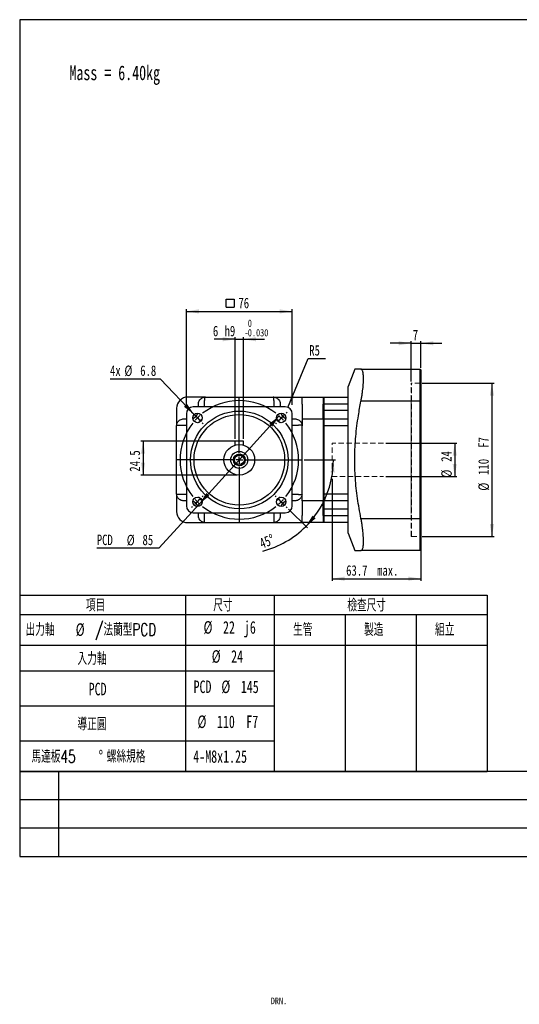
# Model space of a CAD drawing. Header units: millimetres. Extents: x 5 to 313, y -30 to 205.
# Tile 1 of 4: x 5 to 124, y -30 to 205. Entities that reach past the tile are written whole.
import ezdxf

# ---------------------------------------------------------------- set-up
doc = ezdxf.new("R2010")
doc.units = ezdxf.units.MM
doc.linetypes.add('HIDDEN', pattern=[1.905, 1.27, -0.635])
doc.layers.add('DIM', color=5, linetype='Continuous')
doc.layers.add('FORMAT', color=7, linetype='Continuous')
doc.styles.add('SLDTEXTSTYLE0', font='TXT', dxfattribs={"width": 0.7})
doc.styles.add('SLDTEXTSTYLE1', font='TXT', dxfattribs={"width": 0.7, "bigfont": 'bigfont'})
doc.styles.add('SLDTEXTSTYLE3', font='TXT', dxfattribs={"width": 0.75})
doc.dimstyles.new('SLDDIMSTYLE0', dxfattribs={"dimtxt": 2.5, "dimasz": 3, "dimexe": 0, "dimexo": 0.0625, "dimtad": 1, "dimlfac": 3, "dimrnd": 1e-09, "dimzin": 12, "dimdsep": 46, "dimtxsty": 'SLDTEXTSTYLE3', "dimsah": 1, "dimcen": 0.09, "dimadec": 0, "dimazin": 3, "dimtfac": 1, "dimtdec": 1, "dimtofl": 0, "dimtmove": 0, "dimatfit": 3, "dimfxl": 1, "dimfrac": 2, "dimtolj": 1, "dimtzin": 12, "dimarcsym": 0})
doc.dimstyles.new('SLDDIMSTYLE10', dxfattribs={"dimtxt": 2.5, "dimasz": 3, "dimexe": 0, "dimexo": 0.0625, "dimtad": 0, "dimtih": 1, "dimtoh": 1, "dimlfac": 3, "dimrnd": 1e-09, "dimzin": 12, "dimdsep": 46, "dimtxsty": 'SLDTEXTSTYLE3', "dimsah": 1, "dimcen": 0, "dimadec": 0, "dimazin": 3, "dimtfac": 1, "dimtdec": 1, "dimtofl": 0, "dimtmove": 0, "dimatfit": 3, "dimfxl": 1, "dimfrac": 2, "dimtolj": 1, "dimtzin": 12, "dimarcsym": 0})
doc.dimstyles.new('SLDDIMSTYLE11', dxfattribs={"dimtxt": 2.5, "dimasz": 3, "dimexe": 0, "dimexo": 0.0625, "dimtad": 1, "dimlfac": 3, "dimrnd": 1e-09, "dimzin": 12, "dimdsep": 46, "dimtxsty": 'SLDTEXTSTYLE3', "dimsah": 1, "dimcen": 0.09, "dimadec": 0, "dimazin": 3, "dimtfac": 1, "dimtdec": 1, "dimtofl": 0, "dimtmove": 0, "dimatfit": 3, "dimfxl": 1, "dimfrac": 2, "dimtolj": 1, "dimarcsym": 0})
doc.dimstyles.new('SLDDIMSTYLE12', dxfattribs={"dimtxt": 2.5, "dimasz": 3, "dimexe": 0, "dimexo": 0.0625, "dimtad": 1, "dimlfac": 3, "dimrnd": 1e-09, "dimzin": 12, "dimdsep": 46, "dimtxsty": 'SLDTEXTSTYLE3', "dimsah": 1, "dimcen": 0.09, "dimadec": 0, "dimazin": 3, "dimtfac": 1, "dimtdec": 1, "dimtofl": 0, "dimtmove": 0, "dimatfit": 3, "dimfxl": 1, "dimfrac": 2, "dimtolj": 1, "dimarcsym": 0})
doc.dimstyles.new('SLDDIMSTYLE2', dxfattribs={"dimtxt": 2.5, "dimasz": 3, "dimexe": 0, "dimexo": 0.0625, "dimtad": 1, "dimlfac": 3, "dimrnd": 1e-09, "dimzin": 12, "dimdsep": 46, "dimtxsty": 'SLDTEXTSTYLE3', "dimsah": 1, "dimcen": 0.09, "dimadec": 0, "dimazin": 3, "dimtfac": 1, "dimtdec": 1, "dimtmove": 0, "dimatfit": 0, "dimfxl": 1, "dimfrac": 2, "dimtolj": 1, "dimtzin": 12, "dimarcsym": 0})
doc.dimstyles.new('SLDDIMSTYLE4', dxfattribs={"dimtxt": 2.5, "dimasz": 3, "dimexe": 0, "dimexo": 0.0625, "dimtad": 1, "dimdec": 4, "dimlfac": 3, "dimzin": 12, "dimdsep": 46, "dimtxsty": 'SLDTEXTSTYLE3', "dimsah": 1, "dimcen": 0.09, "dimazin": 3, "dimtfac": 1, "dimtdec": 1, "dimtofl": 0, "dimtmove": 0, "dimatfit": 3, "dimfxl": 1, "dimfrac": 2, "dimtolj": 1, "dimtzin": 12, "dimarcsym": 0})
doc.dimstyles.new('SLDDIMSTYLE7', dxfattribs={"dimtxt": 2.5, "dimasz": 3, "dimexe": 0, "dimexo": 0.0625, "dimtad": 0, "dimtih": 1, "dimtoh": 1, "dimlfac": 3, "dimrnd": 1e-09, "dimzin": 12, "dimdsep": 46, "dimtxsty": 'SLDTEXTSTYLE3', "dimsah": 1, "dimcen": 0, "dimadec": 0, "dimazin": 3, "dimtfac": 1, "dimtdec": 1, "dimtofl": 0, "dimtmove": 0, "dimatfit": 3, "dimfxl": 1, "dimfrac": 2, "dimtolj": 1, "dimtzin": 12, "dimarcsym": 0})
doc.dimstyles.new('SLDDIMSTYLE8', dxfattribs={"dimtxt": 2.5, "dimasz": 3, "dimexe": 0, "dimexo": 0.0625, "dimtad": 0, "dimtih": 1, "dimtoh": 1, "dimlfac": 3, "dimrnd": 1e-09, "dimzin": 12, "dimdsep": 46, "dimtxsty": 'SLDTEXTSTYLE3', "dimsah": 1, "dimcen": 0, "dimadec": 0, "dimazin": 3, "dimtfac": 1, "dimtdec": 1, "dimtmove": 0, "dimatfit": 3, "dimfxl": 1, "dimfrac": 2, "dimtolj": 1, "dimtzin": 12, "dimarcsym": 0})
doc.dimstyles.new('SLDDIMSTYLE9', dxfattribs={"dimtxt": 2.5, "dimasz": 3, "dimexe": 0, "dimexo": 0.0625, "dimtad": 1, "dimlfac": 3, "dimrnd": 1e-09, "dimzin": 12, "dimdsep": 46, "dimtxsty": 'SLDTEXTSTYLE3', "dimsah": 1, "dimcen": 0.09, "dimadec": 0, "dimazin": 3, "dimtol": 1, "dimtm": 0.03, "dimtfac": 1, "dimtdec": 3, "dimtmove": 0, "dimatfit": 0, "dimfxl": 1, "dimfrac": 2, "dimtolj": 1, "dimtzin": 0, "dimarcsym": 0})

# ---------------------------------------------------------------- blocks, each defined once
blk = doc.blocks.new('SW_TABLEANNOTATION_0')
at = {"layer": 'DIM', "color": 0}
for p, q in [((0, 0), (0, -4.66)), ((0, 0), (39.65, 0)), ((39.65, 0), (39.65, -4.66)), ((39.65, 0), (60.88, 0)), ((60.88, 0), (60.88, -4.66)), ((60.88, 0), (60.88, -4.66)), ((60.88, 0), (77.85, 0)), ((77.85, 0), (94.83, 0)), ((94.83, 0), (111.8, 0)), ((111.8, 0), (111.8, -4.66)), ((0, -4.66), (0, -11.95)), ((0, -4.66), (39.65, -4.66)), ((39.65, -4.66), (39.65, -11.95)), ((39.65, -4.66), (60.88, -4.66)), ((60.88, -4.66), (60.88, -11.95)), ((60.88, -4.66), (77.85, -4.66)), ((77.85, -4.66), (77.85, -11.95)), ((77.85, -4.66), (94.83, -4.66)), ((94.83, -4.66), (94.83, -11.95)), ((94.83, -4.66), (111.8, -4.66)), ((111.8, -4.66), (111.8, -11.95)), ((0, -11.95), (0, -18.1)), ((0, -11.95), (39.65, -11.95)), ((39.65, -11.95), (39.65, -18.1)), ((39.65, -11.95), (60.88, -11.95)), ((60.88, -11.95), (60.88, -18.1)), ((60.88, -11.95), (77.85, -11.95)), ((60.88, -11.95), (77.85, -11.95)), ((77.85, -11.95), (77.85, -18.1)), ((77.85, -11.95), (94.83, -11.95)), ((77.85, -11.95), (94.83, -11.95)), ((94.83, -11.95), (94.83, -18.1)), ((94.83, -11.95), (111.8, -11.95)), ((94.83, -11.95), (111.8, -11.95)), ((111.8, -11.95), (111.8, -18.1)), ((0, -18.1), (0, -26.46)), ((0, -18.1), (39.65, -18.1)), ((39.65, -18.1), (39.65, -26.46)), ((39.65, -18.1), (60.88, -18.1)), ((60.88, -18.1), (60.88, -26.46)), ((77.85, -18.1), (77.85, -26.46)), ((94.83, -18.1), (94.83, -26.46)), ((111.8, -18.1), (111.8, -26.46)), ((0, -26.46), (0, -34.82)), ((0, -26.46), (39.65, -26.46)), ((39.65, -26.46), (39.65, -34.82)), ((39.65, -26.46), (60.88, -26.46)), ((60.88, -26.46), (60.88, -34.82)), ((77.85, -26.46), (77.85, -34.82)), ((94.83, -26.46), (94.83, -34.82)), ((111.8, -26.46), (111.8, -34.82)), ((0, -34.82), (0, -42.14)), ((0, -34.82), (39.65, -34.82)), ((39.65, -34.82), (39.65, -42.14)), ((39.65, -34.82), (60.88, -34.82)), ((60.88, -34.82), (60.88, -42.14)), ((77.85, -34.82), (77.85, -42.14)), ((94.83, -34.82), (94.83, -42.14)), ((111.8, -34.82), (111.8, -42.14)), ((0, -42.14), (39.65, -42.14)), ((39.65, -42.14), (60.88, -42.14)), ((60.88, -42.14), (77.85, -42.14)), ((77.85, -42.14), (94.83, -42.14)), ((94.83, -42.14), (111.8, -42.14))]:
    blk.add_line(p, q, dxfattribs=at)
at = {"layer": 'DIM', "color": 0, "char_height": 3, "attachment_point": 1}
for s, insert, style in [('項目', (15.83, -0.94), 'SLDTEXTSTYLE1'), ('尺寸', (46.27, -0.94), 'SLDTEXTSTYLE1'), ('檢查尺寸', (78.34, -0.94), 'SLDTEXTSTYLE1'), ('出力軸', (1.4, -6.77), 'SLDTEXTSTYLE1'), ('%%c', (13.4, -6.77), 'SLDTEXTSTYLE0'), ('/法蘭型PCD', (18.04, -6.77), 'SLDTEXTSTYLE1'), ('%%c', (43.97, -6.24), 'SLDTEXTSTYLE0'), ('22', (48.61, -6.24), 'SLDTEXTSTYLE0'), ('j6', (53.61, -6.24), 'SLDTEXTSTYLE0'), ('生管', (65.37, -6.77), 'SLDTEXTSTYLE1'), ('製造', (82.34, -6.77), 'SLDTEXTSTYLE1'), ('組立', (99.31, -6.77), 'SLDTEXTSTYLE1'), ('入力軸', (13.83, -13.71), 'SLDTEXTSTYLE1'), ('%%c', (45.92, -13.18), 'SLDTEXTSTYLE0'), ('24', (50.56, -13.18), 'SLDTEXTSTYLE0'), ('PCD', (16.49, -20.97), 'SLDTEXTSTYLE0'), ('PCD', (41.57, -20.43), 'SLDTEXTSTYLE0'), ('%%c', (48.23, -20.43), 'SLDTEXTSTYLE0'), ('145', (52.87, -20.43), 'SLDTEXTSTYLE0'), ('導正圓', (13.83, -29.33), 'SLDTEXTSTYLE1'), ('%%c', (42.52, -28.79), 'SLDTEXTSTYLE0'), ('110', (47.16, -28.79), 'SLDTEXTSTYLE0'), ('F7', (54.18, -28.79), 'SLDTEXTSTYLE0'), ('馬達板45', (2.82, -37.09), 'SLDTEXTSTYLE1'), ('%%d', (18.88, -37.09), 'SLDTEXTSTYLE0'), ('螺絲規格', (20.83, -37.09), 'SLDTEXTSTYLE1'), ('4-M8x1.25', (41.5, -37.09), 'SLDTEXTSTYLE0')]:
    blk.add_mtext(s, dxfattribs=dict(at, insert=insert, style=style))
blk = doc.blocks.new('SW_SYMBOL_MOD_BOX')
at = {"layer": 'DIM', "color": 0}
for p, q in [((200, 200), (200, 800)), ((200, 800), (800, 800)), ((800, 800), (800, 200)), ((200, 200), (800, 200))]:
    blk.add_line(p, q, dxfattribs=at)
blk = doc.blocks.new('_D_23')
at = {"layer": 'DIM'}
for p, q in [((44.85, 112.97), (44.85, 135.78)), ((44.85, 135.28), (70.18, 135.28)), ((70.18, 112.97), (70.18, 135.78))]:
    blk.add_line(p, q, dxfattribs=at)
for points in [[(44.85, 135.28), (47.85, 134.78), (47.85, 135.78)], [(70.18, 135.28), (67.18, 135.78), (67.18, 134.78)]]:
    blk.add_solid(points, dxfattribs=at)
at = {"layer": 'DIM', "xscale": 0.0031933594, "yscale": 0.0031933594, "zscale": 0.0031933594}
blk.add_blockref('SW_SYMBOL_MOD_BOX', (53.73, 135.63), dxfattribs=at)
at = {"layer": 'DIM', "insert": (57.31, 138.54), "char_height": 2.5, "attachment_point": 1, "style": 'SLDTEXTSTYLE3'}
blk.add_mtext('76', dxfattribs=at)
blk = doc.blocks.new('_D_24')
at = {"layer": 'DIM'}
for p, q in [((38.68, 119.12), (26.6, 119.12)), ((46.72, 110.64), (38.68, 119.12))]:
    blk.add_line(p, q, dxfattribs=at)
blk.add_solid([(46.72, 110.64), (45.02, 113.16), (44.29, 112.47)], dxfattribs=at)
at = {"layer": 'DIM', "char_height": 2.5, "attachment_point": 1, "style": 'SLDTEXTSTYLE3'}
for s, insert in [('4x', (26.6, 122.38)), ('%%c', (30.05, 122.34)), ('6.8', (33.82, 122.38))]:
    blk.add_mtext(s, dxfattribs=dict(at, insert=insert))
blk = doc.blocks.new('_D_25')
at = {"layer": 'DIM'}
for p, q in [((67.04, 110.29), (47.99, 89.31)), ((47.99, 89.31), (38.31, 78.66)), ((38.31, 78.66), (23.44, 78.66))]:
    blk.add_line(p, q, dxfattribs=at)
for points in [[(67.04, 110.29), (64.65, 108.4), (65.39, 107.73)], [(47.99, 89.31), (50.38, 91.2), (49.64, 91.87)]]:
    blk.add_solid(points, dxfattribs=at)
at = {"layer": 'DIM', "char_height": 2.5, "attachment_point": 1, "style": 'SLDTEXTSTYLE3'}
for s, insert in [('PCD', (23.44, 81.92)), ('%%c', (30.6, 81.88)), ('85', (34.37, 81.92))]:
    blk.add_mtext(s, dxfattribs=dict(at, insert=insert))
blk = doc.blocks.new('_D_26')
at = {"layer": 'DIM'}
for p, q in [((57.02, 104.3), (34, 104.3)), ((34.5, 104.3), (34.5, 96.13)), ((57.02, 96.13), (34, 96.13))]:
    blk.add_line(p, q, dxfattribs=at)
for points in [[(34.5, 104.3), (34, 101.3), (35, 101.3)], [(34.5, 96.13), (35, 99.13), (34, 99.13)]]:
    blk.add_solid(points, dxfattribs=at)
at = {"layer": 'DIM', "insert": (31.28, 96.98), "char_height": 2.5, "attachment_point": 1, "rotation": 90, "style": 'SLDTEXTSTYLE3'}
blk.add_mtext('24.5', dxfattribs=at)
blk = doc.blocks.new('_D_27')
at = {"layer": 'DIM'}
for p, q in [((56.52, 128.63), (51.52, 128.63)), ((56.52, 104.8), (56.52, 129.13)), ((56.52, 128.63), (58.52, 128.63)), ((58.52, 104.8), (58.52, 129.13)), ((58.52, 128.63), (63.52, 128.63))]:
    blk.add_line(p, q, dxfattribs=at)
for points in [[(56.52, 128.63), (53.52, 129.13), (53.52, 128.13)], [(58.52, 128.63), (61.52, 128.13), (61.52, 129.13)]]:
    blk.add_solid(points, dxfattribs=at)
at = {"layer": 'DIM', "attachment_point": 1, "style": 'SLDTEXTSTYLE3'}
for s, insert, char_height in [('6', (51.2, 131.85), 2.5), ('h9', (53.99, 131.85), 2.5), ('0', (59.55, 133.33), 1.75), ('-', (58.77, 131.06), 1.75), ('0.030', (59.55, 131.06), 1.75)]:
    blk.add_mtext(s, dxfattribs=dict(at, insert=insert, char_height=char_height))
blk = doc.blocks.new('_D_28')
at = {"layer": 'DIM'}
for p, q in [((73.02, 99.8), (80.51, 99.8)), ((69.28, 88.04), (73.78, 83.54))]:
    blk.add_line(p, q, dxfattribs=at)
for start, end in [(315, 0), (284.4549, 315)]:
    blk.add_arc((57.52, 99.8), 22.5, start, end, dxfattribs=at)
for points in [[(80.01, 99.8), (79.31, 96.84), (80.31, 96.77)], [(73.42, 83.89), (75.78, 85.82), (75.02, 86.48)]]:
    blk.add_solid(points, dxfattribs=at)
at = {"layer": 'DIM', "insert": (62.02, 80.89), "char_height": 2.5, "attachment_point": 1, "rotation": 20.8309, "style": 'SLDTEXTSTYLE3'}
blk.add_mtext('45°', dxfattribs=at)
blk = doc.blocks.new('_D_29')
at = {"layer": 'DIM'}
for p, q in [((69.15, 112.34), (73.99, 124.01)), ((73.99, 124.01), (78.11, 124.01))]:
    blk.add_line(p, q, dxfattribs=at)
blk.add_solid([(69.15, 112.34), (70.76, 114.92), (69.84, 115.3)], dxfattribs=at)
at = {"layer": 'DIM', "insert": (74.24, 127.23), "char_height": 2.5, "attachment_point": 1, "style": 'SLDTEXTSTYLE3'}
blk.add_mtext('R5', dxfattribs=at)
blk = doc.blocks.new('_D_30')
at = {"layer": 'DIM'}
for p, q in [((92.52, 103.8), (109.53, 103.8)), ((109.03, 103.8), (109.03, 95.8)), ((92.52, 95.8), (109.53, 95.8))]:
    blk.add_line(p, q, dxfattribs=at)
for points in [[(109.03, 103.8), (108.53, 100.8), (109.53, 100.8)], [(109.03, 95.8), (109.53, 98.8), (108.53, 98.8)]]:
    blk.add_solid(points, dxfattribs=at)
at = {"layer": 'DIM', "char_height": 2.5, "attachment_point": 1, "rotation": 90, "style": 'SLDTEXTSTYLE3'}
for s, insert in [('24', (105.77, 99.33)), ('%%c', (105.81, 95.56))]:
    blk.add_mtext(s, dxfattribs=dict(at, insert=insert))
blk = doc.blocks.new('_D_31')
at = {"layer": 'DIM'}
for p, q in [((79.68, 95.3), (79.68, 70.9)), ((100.92, 85.3), (100.92, 70.9)), ((79.68, 71.4), (100.92, 71.4))]:
    blk.add_line(p, q, dxfattribs=at)
for points in [[(79.68, 71.4), (82.68, 70.9), (82.68, 71.9)], [(100.92, 71.4), (97.92, 71.9), (97.92, 70.9)]]:
    blk.add_solid(points, dxfattribs=at)
at = {"layer": 'DIM', "char_height": 2.5, "attachment_point": 1, "style": 'SLDTEXTSTYLE3'}
for s, insert in [('63.7', (83.06, 74.62)), ('max.', (90.46, 74.62))]:
    blk.add_mtext(s, dxfattribs=dict(at, insert=insert))
blk = doc.blocks.new('_D_32')
at = {"layer": 'DIM'}
for p, q in [((101.25, 118.13), (118.42, 118.13)), ((117.92, 118.13), (117.92, 81.47)), ((101.25, 81.47), (118.42, 81.47))]:
    blk.add_line(p, q, dxfattribs=at)
for points in [[(117.92, 118.13), (117.42, 115.13), (118.42, 115.13)], [(117.92, 81.47), (118.42, 84.47), (117.42, 84.47)]]:
    blk.add_solid(points, dxfattribs=at)
at = {"layer": 'DIM', "char_height": 2.5, "attachment_point": 1, "rotation": 90, "style": 'SLDTEXTSTYLE3'}
for s, insert in [('F7', (114.65, 102.69)), ('110', (114.65, 96.21)), ('%%c', (114.69, 92.44))]:
    blk.add_mtext(s, dxfattribs=dict(at, insert=insert))
blk = doc.blocks.new('_D_33')
at = {"layer": 'DIM'}
for p, q in [((98.58, 127.66), (93.58, 127.66)), ((98.58, 118.5), (98.58, 128.16)), ((98.58, 127.66), (100.92, 127.66)), ((100.92, 121.8), (100.92, 128.16)), ((100.92, 127.66), (105.92, 127.66))]:
    blk.add_line(p, q, dxfattribs=at)
for points in [[(98.58, 127.66), (95.58, 128.16), (95.58, 127.16)], [(100.92, 127.66), (103.92, 127.16), (103.92, 128.16)]]:
    blk.add_solid(points, dxfattribs=at)
at = {"layer": 'DIM', "insert": (98.99, 130.88), "char_height": 2.5, "attachment_point": 1, "style": 'SLDTEXTSTYLE3'}
blk.add_mtext('7', dxfattribs=at)
blk = doc.blocks.new('SW_CENTERMARKSYMBOL_2')
at = {"layer": 'DIM', "color": 0}
for p, q in [((-10.02, -8.35), (-10.02, 4.98)), ((-21.21, 1.18), (-21.43, 1.39)), ((-20.03, 0), (-20.62, 0.59)), ((-20.03, 0), (-19.45, -0.59)), ((0, 0), (-0.59, -0.59)), ((0, 0), (0.59, 0.59)), ((1.18, 1.18), (1.39, 1.39)), ((-18.86, -1.18), (-18.64, -1.39)), ((-1.18, -1.18), (-1.39, -1.39)), ((-10.02, -10.02), (-10.02, -9.18)), ((-11.68, -10.02), (-25.02, -10.02)), ((-10.02, -10.02), (-10.85, -10.02)), ((-10.02, -10.02), (-10.02, -10.85)), ((-10.02, -10.02), (-9.18, -10.02)), ((-10.02, -11.68), (-10.02, -25.02)), ((-8.35, -10.02), (4.98, -10.02)), ((-18.86, -18.86), (-18.64, -18.64)), ((-1.18, -18.86), (-1.39, -18.64)), ((-20.03, -20.03), (-20.62, -20.62)), ((-20.03, -20.03), (-19.45, -19.45)), ((0, -20.03), (-0.59, -19.45)), ((0, -20.03), (0.59, -20.62)), ((-21.21, -21.21), (-21.43, -21.43)), ((1.18, -21.21), (1.39, -21.43))]:
    blk.add_line(p, q, dxfattribs=at)
for start, end in [(51.7407, 128.2593), (135, 138.3703), (131.6297, 135), (45, 48.3703), (41.6297, 45), (141.7407, 218.2593), (321.7407, 38.2593), (221.6297, 225), (225, 228.3703), (231.7407, 308.2593), (311.6297, 315), (315, 318.3703)]:
    blk.add_arc((-10.02, -10.02), 14.17, start, end, dxfattribs=at)

msp = doc.modelspace()

# ---------------------------------------------------------------- linework, layer by layer
at = {"color": 7, "linetype": 'Continuous', "lineweight": 25}
for p, q in [((85.098767, 121.467184), (83.582224, 117.300518)), ((86.601797, 121.467184), (100.748891, 121.467184)), ((100.748891, 113.800518), (100.748891, 121.467184)), ((100.915557, 121.300518), (100.748891, 121.467184)), ((100.915557, 121.300518), (100.915557, 113.800518)), ((83.582224, 99.800518), (83.582224, 117.300518)), ((49.205397, 114.800518), (45.182224, 114.800518)), ((47.730444, 112.467184), (47.730444, 113.133851)), ((49.230444, 114.792163), (49.230444, 113.953453)), ((49.230444, 112.467184), (49.230444, 113.953453)), ((49.397111, 114.800518), (65.634004, 114.800518)), ((65.634004, 114.800518), (72.515557, 114.800518)), ((65.80067, 113.953453), (65.80067, 114.792163)), ((65.80067, 113.953453), (65.80067, 112.467184)), ((67.30067, 113.133851), (67.30067, 112.467184)), ((72.515557, 114.800518), (77.582224, 114.800518)), ((72.515557, 113.133851), (72.515557, 111.585631)), ((77.748891, 114.800518), (77.582224, 114.633851)), ((77.582224, 114.800518), (77.582224, 113.133851)), ((77.582224, 111.585631), (77.582224, 113.133851)), ((77.582224, 113.133851), (77.748891, 113.133851)), ((77.748891, 114.800518), (77.748891, 113.133851)), ((77.748891, 114.800518), (83.582224, 114.800518)), ((77.748891, 113.133851), (77.748891, 111.585631)), ((83.582224, 113.133851), (77.748891, 113.133851)), ((100.748891, 113.800518), (86.601797, 113.800518)), ((100.748891, 85.800518), (100.748891, 113.800518)), ((100.915557, 113.800518), (100.748891, 113.800518)), ((100.915557, 113.800518), (100.915557, 85.800518)), ((42.515557, 112.133851), (42.515557, 108.110678)), ((44.848891, 110.800518), (44.848891, 88.800518)), ((68.515557, 112.467184), (46.515557, 112.467184)), ((70.182224, 88.800518), (70.182224, 110.800518)), ((77.582224, 109.585631), (77.582224, 111.585631)), ((77.582224, 111.585631), (77.748891, 111.585631)), ((77.748891, 111.585631), (77.748891, 109.585631)), ((83.582224, 111.585631), (77.748891, 111.585631)), ((44.182224, 109.585631), (44.848891, 109.585631)), ((70.182224, 109.585631), (70.848891, 109.585631)), ((70.812634, 109.585631), (70.790616, 109.585631)), ((72.515557, 109.585631), (72.548891, 109.585631)), ((72.515557, 109.522868), (72.515557, 109.413095)), ((72.515557, 109.413095), (72.515557, 109.369816)), ((72.515557, 109.346631), (72.515557, 109.271067)), ((72.515557, 109.271067), (72.515557, 109.155143)), ((72.548891, 109.585631), (77.582224, 109.585631)), ((72.548891, 109.585631), (72.548891, 107.918964)), ((77.582224, 109.418964), (77.748891, 109.585631)), ((77.582224, 109.585631), (77.582224, 107.918964)), ((77.748891, 109.585631), (77.748891, 107.918964)), ((77.748891, 109.585631), (83.582224, 109.585631)), ((42.515557, 91.682071), (42.515557, 107.918964)), ((42.523912, 108.085631), (43.362622, 108.085631)), ((43.362622, 108.085631), (44.848891, 108.085631)), ((70.182224, 108.085631), (71.668492, 108.085631)), ((72.507203, 108.085631), (71.668492, 108.085631)), ((72.515557, 91.682071), (72.515557, 107.918964)), ((72.548891, 107.918964), (72.515557, 107.918964)), ((77.582224, 107.918964), (77.582224, 91.682071)), ((77.582224, 107.918964), (77.748891, 107.918964)), ((77.748891, 107.918964), (77.748891, 91.682071)), ((83.582224, 107.918964), (77.748891, 107.918964)), ((58.515557, 104.300518), (56.515557, 104.300518)), ((56.515557, 103.328186), (56.515557, 104.300518)), ((58.515557, 103.328186), (58.515557, 104.300518)), ((83.582224, 82.300518), (83.582224, 99.800518)), ((42.515557, 91.490357), (42.515557, 87.467184)), ((43.362622, 91.515405), (42.523912, 91.515405)), ((44.848891, 91.515405), (43.362622, 91.515405)), ((44.848891, 90.015405), (44.182224, 90.015405)), ((71.668492, 91.515405), (70.182224, 91.515405)), ((70.848891, 90.015405), (70.182224, 90.015405)), ((71.668492, 91.515405), (72.507203, 91.515405)), ((72.515557, 91.682071), (72.548891, 91.682071)), ((72.515557, 90.18794), (72.515557, 90.329968)), ((72.515557, 90.078168), (72.515557, 90.18794)), ((72.515557, 90.015405), (72.515557, 90.078168)), ((72.548891, 90.015405), (72.515557, 90.015405)), ((72.548891, 90.015405), (72.548891, 91.682071)), ((77.582224, 90.015405), (72.548891, 90.015405)), ((77.582224, 91.682071), (77.582224, 90.015405)), ((77.582224, 91.682071), (77.748891, 91.682071)), ((77.582224, 90.182071), (77.748891, 90.015405)), ((77.582224, 88.015405), (77.582224, 90.015405)), ((77.748891, 91.682071), (77.748891, 90.015405)), ((77.748891, 91.682071), (83.582224, 91.682071)), ((83.582224, 90.015405), (77.748891, 90.015405)), ((77.748891, 90.015405), (77.748891, 88.015405)), ((46.515557, 87.133851), (68.515557, 87.133851)), ((47.730444, 86.467184), (47.730444, 87.133851)), ((49.230444, 85.647583), (49.230444, 87.133851)), ((65.80067, 87.133851), (65.80067, 85.647583)), ((67.30067, 87.133851), (67.30067, 86.467184)), ((72.515557, 88.015405), (72.515557, 86.467184)), ((77.582224, 86.467184), (77.582224, 88.015405)), ((77.582224, 88.015405), (77.748891, 88.015405)), ((77.748891, 88.015405), (77.748891, 86.467184)), ((83.582224, 88.015405), (77.748891, 88.015405)), ((45.182224, 84.800518), (49.205397, 84.800518)), ((49.230444, 84.808872), (49.230444, 85.647583)), ((49.397111, 84.800518), (65.634004, 84.800518)), ((65.634004, 84.800518), (72.515557, 84.800518)), ((65.80067, 85.647583), (65.80067, 84.808872)), ((77.582224, 84.800518), (72.515557, 84.800518)), ((77.582224, 86.467184), (77.582224, 84.800518)), ((77.582224, 86.467184), (77.748891, 86.467184)), ((77.582224, 84.967184), (77.748891, 84.800518)), ((77.748891, 86.467184), (77.748891, 84.800518)), ((77.748891, 86.467184), (83.582224, 86.467184)), ((83.582224, 84.800518), (77.748891, 84.800518)), ((86.601797, 85.800518), (100.748891, 85.800518)), ((100.748891, 78.133851), (100.748891, 85.800518)), ((100.915557, 85.800518), (100.748891, 85.800518)), ((100.915557, 85.800518), (100.915557, 78.300518)), ((83.582224, 82.300518), (85.098767, 78.133851)), ((100.748891, 78.133851), (86.601797, 78.133851)), ((100.748891, 78.133851), (100.915557, 78.300518))]:
    msp.add_line(p, q, dxfattribs=at)
at = {"color": 7, "linetype": 'HIDDEN', "lineweight": 18}
for p, q in [((98.582224, 81.600518), (98.582224, 118.000518)), ((100.748891, 118.133851), (98.715557, 118.133851)), ((98.715557, 81.468322), (98.715557, 118.132713)), ((100.915557, 118.300518), (100.748891, 118.133851)), ((100.748891, 81.468322), (100.748891, 118.132713)), ((100.915557, 81.301666), (100.915557, 118.29937)), ((98.582224, 114.552754), (98.582224, 111.055089)), ((98.582224, 112.629303), (98.582224, 86.971732)), ((98.582224, 109.674779), (98.582224, 106.177114)), ((79.682224, 95.800518), (79.682224, 103.800518)), ((92.015557, 103.800518), (79.682224, 103.800518)), ((79.682224, 95.800518), (92.015557, 95.800518)), ((98.582224, 93.423921), (98.582224, 89.926257)), ((98.582224, 88.545946), (98.582224, 85.048281)), ((98.715557, 81.467184), (100.748891, 81.467184)), ((100.748891, 81.467184), (100.915557, 81.300518))]:
    msp.add_line(p, q, dxfattribs=at)
at = {"color": 7, "linetype": 'Continuous', "lineweight": 25}
for centre, radius in [((57.515557, 99.800518), 11.666667), ((47.498211, 109.817864), 1.133333), ((57.515557, 99.800518), 10.833333), ((67.532903, 109.817864), 1.133333), ((57.515557, 99.800518), 3.666667), ((57.515557, 99.800518), 2.033333), ((57.515557, 99.800518), 1.4), ((57.515557, 99.800518), 1.133333), ((47.498211, 89.783172), 1.133333), ((67.532903, 89.783172), 1.133333)]:
    msp.add_circle(centre, radius, dxfattribs=at)
at = {"color": 7, "linetype": 'HIDDEN', "lineweight": 18}
for centre, start, end in [((98.715557, 118.000518), 90, 180), ((98.715557, 81.600518), 180, 270)]:
    msp.add_arc(centre, 0.133333, start, end, dxfattribs=at)
at = {"color": 7, "linetype": 'Continuous', "lineweight": 25}
for centre, radius, start, end in [((45.182224, 112.133851), 2.666667, 90, 180), ((49.397111, 113.133851), 1.666667, 90, 95.73917048), ((65.634004, 113.133851), 1.666667, 84.26082952, 90), ((46.515557, 110.800518), 1.666667, 90, 180), ((45.730444, 111.585631), 2, 288.70894034, 341.29105966), ((69.30067, 111.585631), 2, 198.70894034, 251.29105966), ((68.515557, 110.800518), 1.666667, 0, 90), ((45.730444, 111.585631), 3.5, 304.65555141, 325.34444859), ((69.30067, 111.585631), 3.5, 214.65555141, 235.34444859), ((44.182224, 107.918964), 1.666667, 174.26082952, 180), ((70.848891, 107.918964), 1.666667, 0, 5.73917048), ((44.182224, 91.682071), 1.666667, 180, 185.73917048), ((45.730444, 88.015405), 2, 18.70894034, 71.29105966), ((45.730444, 88.015405), 3.5, 34.65555141, 55.34444859), ((69.30067, 88.015405), 3.5, 124.65555141, 145.34444859), ((69.30067, 88.015405), 2, 108.70894034, 161.29105966), ((70.848891, 91.682071), 1.666667, 354.26082952, 0), ((45.182224, 87.467184), 2.666667, 180, 270), ((46.515557, 88.800518), 1.666667, 180, 270), ((68.515557, 88.800518), 1.666667, 270, 0), ((49.397111, 86.467184), 1.666667, 264.26082952, 270), ((65.634004, 86.467184), 1.666667, 270, 275.73917048)]:
    msp.add_arc(centre, radius, start, end, dxfattribs=at)
for points, knots in [([(86.601797, 121.467184), (86.389192, 121.467184), (86.026562, 121.467184), (85.634248, 121.467184), (85.36368, 121.467184), (85.186324, 121.467184), (85.099107, 121.467184), (85.109095, 121.467184), (85.111843, 121.467184)], [0, 0, 0, 0, 0.2443468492, 0.4167690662, 0.5893744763, 0.761997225, 0.9345179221, 1, 1, 1, 1]), ([(86.601797, 113.800518), (86.654916, 114.079862), (86.761315, 114.639408), (86.894123, 115.472842), (87.0063, 116.289533), (87.094309, 117.078034), (87.158664, 117.828657), (87.198475, 118.527664), (87.213129, 119.164314), (87.20376, 119.733741), (87.170611, 120.231395), (87.113372, 120.648627), (87.033582, 120.984946), (86.924904, 121.250708), (86.785009, 121.431446), (86.662869, 121.455271), (86.601797, 121.467184)], [0, 0, 0, 0, 0.0703703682, 0.1409568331, 0.211317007, 0.2817496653, 0.3524120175, 0.4228391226, 0.4921033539, 0.5615920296, 0.6308570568, 0.6996108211, 0.7685820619, 0.8373421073, 0.9186683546, 1, 1, 1, 1]), ([(47.730444, 113.133851), (47.730445, 113.135134), (47.730483, 113.184935), (47.739531, 113.38066), (47.814797, 113.718592), (48.011497, 114.089994), (48.278951, 114.388215), (48.56671, 114.59189), (48.885978, 114.735206), (49.115695, 114.77319), (49.230444, 114.792163)], [0, 0, 0, 0, 0.0017892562, 0.0694515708, 0.2730091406, 0.476375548, 0.6239457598, 0.7712910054, 0.8857542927, 1, 1, 1, 1]), ([(65.80067, 114.792163), (65.91542, 114.77319), (66.145137, 114.735206), (66.464405, 114.59189), (66.752163, 114.388215), (67.019618, 114.089994), (67.216317, 113.718592), (67.291584, 113.38066), (67.300631, 113.184935), (67.300669, 113.135134), (67.30067, 113.133851)], [0, 0, 0, 0, 0.11424570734, 0.22870899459, 0.37605424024, 0.52362445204, 0.72699085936, 0.93054842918, 0.99821074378, 1, 1, 1, 1]), ([(86.601797, 85.800518), (86.449947, 86.597722), (86.146115, 88.192817), (85.770263, 90.599971), (85.464146, 93.017083), (85.242462, 95.442446), (85.111072, 97.900424), (85.086539, 100.389194), (85.168473, 102.905016), (85.349024, 105.41697), (85.622633, 107.919783), (86.021496, 110.718646), (86.389229, 112.671606), (86.601797, 113.800518)], [0, 0, 0, 0, 0.086315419, 0.1727051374, 0.2590921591, 0.345428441, 0.431699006, 0.5208396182, 0.6100747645, 0.6993664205, 0.7886480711, 0.8778277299, 1, 1, 1, 1]), ([(72.515557, 111.585631), (72.515557, 111.45473), (72.515557, 111.192928), (72.515557, 110.815358), (72.515557, 110.467225), (72.515557, 110.162684), (72.515557, 109.910542), (72.515557, 109.731298), (72.515557, 109.635463), (72.515557, 109.622577), (72.515557, 109.621887)], [0, 0, 0, 0, 0.1417125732, 0.2834251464, 0.4251377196, 0.5668502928, 0.708562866, 0.8502754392, 0.9919880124, 1, 1, 1, 1]), ([(42.523912, 108.085631), (42.542885, 108.20038), (42.580869, 108.430098), (42.724185, 108.749365), (42.92786, 109.037124), (43.226081, 109.304578), (43.597483, 109.501278), (43.935416, 109.576544), (44.13114, 109.585592), (44.180941, 109.58563), (44.182224, 109.585631)], [0, 0, 0, 0, 0.11424570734, 0.22870899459, 0.37605424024, 0.52362445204, 0.72699085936, 0.93054842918, 0.99821074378, 1, 1, 1, 1]), ([(70.848891, 109.585631), (70.850174, 109.58563), (70.899975, 109.585592), (71.095699, 109.576544), (71.433631, 109.501278), (71.805034, 109.304578), (72.103254, 109.037124), (72.306929, 108.749365), (72.450245, 108.430098), (72.488229, 108.20038), (72.507203, 108.085631)], [0, 0, 0, 0, 0.0017892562, 0.0694515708, 0.2730091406, 0.476375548, 0.6239457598, 0.7712910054, 0.8857542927, 1, 1, 1, 1]), ([(72.515557, 108.133051), (72.51556, 108.196584), (72.515566, 108.321403), (72.515493, 108.509372), (72.51558, 108.686782), (72.51553, 108.856283), (72.515556, 109.013373), (72.515557, 109.107259), (72.515557, 109.155143)], [0, 0, 0, 0, 0.1645875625, 0.3233513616, 0.5014849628, 0.6578236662, 0.8254832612, 1, 1, 1, 1]), ([(44.182224, 90.015405), (44.180941, 90.015406), (44.13114, 90.015444), (43.935416, 90.024491), (43.597483, 90.099758), (43.226081, 90.296457), (42.92786, 90.563912), (42.724185, 90.85167), (42.580869, 91.170938), (42.542885, 91.400655), (42.523912, 91.515405)], [0, 0, 0, 0, 0.0017892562, 0.0694515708, 0.2730091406, 0.476375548, 0.6239457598, 0.7712910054, 0.8857542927, 1, 1, 1, 1]), ([(72.507203, 91.515405), (72.488229, 91.400655), (72.450245, 91.170938), (72.306929, 90.85167), (72.103254, 90.563912), (71.805034, 90.296457), (71.433631, 90.099758), (71.095699, 90.024491), (70.899975, 90.015444), (70.850174, 90.015406), (70.848891, 90.015405)], [0, 0, 0, 0, 0.1142457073, 0.2287089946, 0.3760542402, 0.523624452, 0.7269908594, 0.9305484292, 0.9982107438, 1, 1, 1, 1]), ([(72.515557, 90.86753), (72.515533, 90.93518), (72.515487, 91.062743), (72.515565, 91.26553), (72.51556, 91.399721), (72.515557, 91.467985)], [0, 0, 0, 0, 0.3568025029, 0.6727993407, 1, 1, 1, 1]), ([(72.515557, 90.329968), (72.515557, 90.406487), (72.515557, 90.559553), (72.515557, 90.764858), (72.515557, 90.86753)], [0, 0, 0, 0, 0.4999077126, 1, 1, 1, 1]), ([(49.230444, 84.808872), (49.115695, 84.827846), (48.885978, 84.86583), (48.56671, 85.009146), (48.278951, 85.212821), (48.011497, 85.511042), (47.814797, 85.882444), (47.739531, 86.220376), (47.730483, 86.416101), (47.730445, 86.465901), (47.730444, 86.467184)], [0, 0, 0, 0, 0.1142457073, 0.2287089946, 0.3760542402, 0.523624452, 0.7269908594, 0.9305484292, 0.9982107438, 1, 1, 1, 1]), ([(67.30067, 86.467184), (67.300669, 86.465901), (67.300631, 86.416101), (67.291584, 86.220376), (67.216317, 85.882444), (67.019618, 85.511042), (66.752163, 85.212821), (66.464405, 85.009146), (66.145137, 84.86583), (65.91542, 84.827846), (65.80067, 84.808872)], [0, 0, 0, 0, 0.0017892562, 0.0694515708, 0.2730091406, 0.476375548, 0.6239457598, 0.7712910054, 0.8857542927, 1, 1, 1, 1]), ([(86.601797, 78.133851), (86.654916, 78.142885), (86.761315, 78.160979), (86.894123, 78.304461), (87.0063, 78.531868), (87.094309, 78.853312), (87.158664, 79.259705), (87.198475, 79.744311), (87.213129, 80.302247), (87.20376, 80.922202), (87.170611, 81.597993), (87.113372, 82.322127), (87.033582, 83.083054), (86.924904, 83.921242), (86.785009, 84.831651), (86.662869, 85.477555), (86.601797, 85.800518)], [0, 0, 0, 0, 0.0703703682, 0.1409568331, 0.211317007, 0.2817496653, 0.3524120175, 0.4228391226, 0.4921033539, 0.5615920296, 0.6308570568, 0.6996108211, 0.7685820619, 0.8373421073, 0.9186683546, 1, 1, 1, 1]), ([(85.110286, 78.133851), (85.107594, 78.133851), (85.093364, 78.133851), (85.174059, 78.133851), (85.347528, 78.133851), (85.623027, 78.133851), (86.021354, 78.133851), (86.389177, 78.133851), (86.601797, 78.133851)], [0, 0, 0, 0, 0.04165787, 0.2201321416, 0.3987194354, 0.5772867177, 0.7556500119, 1, 1, 1, 1])]:
    msp.add_open_spline(points, degree=3, knots=knots, dxfattribs=at)
for points in [[(72.515557, 113.133851), (72.515557, 113.242934), (72.515557, 113.461099), (72.515557, 113.775764), (72.515557, 114.065785), (72.515557, 114.319904), (72.515557, 114.528773), (72.515557, 114.682805), (72.515557, 114.781909), (72.515557, 114.794315), (72.515557, 114.800518)], [(72.515557, 90.015405), (72.515557, 90.007961), (72.515557, 89.993074), (72.515557, 89.874149), (72.515557, 89.689312), (72.515557, 89.438668), (72.515557, 89.133726), (72.515557, 88.785701), (72.515557, 88.408102), (72.515557, 88.146304), (72.515557, 88.015405)], [(72.515557, 84.800518), (72.515557, 84.806721), (72.515557, 84.819126), (72.515557, 84.918231), (72.515557, 85.072262), (72.515557, 85.281132), (72.515557, 85.53525), (72.515557, 85.825271), (72.515557, 86.139937), (72.515557, 86.358102), (72.515557, 86.467184)]]:
    msp.add_open_spline(points, degree=3, dxfattribs=at)
at = {"layer": 'DIM'}
msp.add_arc((57.515557, 99.800518), 1.333333, 255, 195, dxfattribs=at)
at = {"layer": 'FORMAT'}
for p, q in [((292, 205), (5, 205)), ((5, 205), (5, 5)), ((5, 25.399451), (170.712531, 25.399451)), ((14.292173, 25.399451), (14.292173, 5)), ((5, 18.6), (170.712531, 18.6)), ((5.243894, 11.82159), (170.956425, 11.82159)), ((5, 5), (292, 5))]:
    msp.add_line(p, q, dxfattribs=at)

# ---------------------------------------------------------------- block references
at = {"layer": 'DIM'}
for name, p in [('SW_CENTERMARKSYMBOL_2', (67.532903, 109.817864)), ('SW_TABLEANNOTATION_0', (5, 67.499531))]:
    msp.add_blockref(name, p, dxfattribs=at)

# ---------------------------------------------------------------- texts
at = {"layer": 'DIM', "insert": (16.899947, 194.055049), "char_height": 3.5, "attachment_point": 1, "style": 'SLDTEXTSTYLE0'}
msp.add_mtext('Mass = 6.40kg', dxfattribs=at)
at = {"layer": 'FORMAT', "color": 7, "insert": (65.054943, -28.704559), "char_height": 1.5875, "attachment_point": 1, "style": 'SLDTEXTSTYLE3'}
msp.add_mtext('DRN.', dxfattribs=at)

# ---------------------------------------------------------------- dimensions: what is measured, and where the dimension line sits
at = {"layer": 'DIM'}
for base, p1, p2, text, dimstyle, picture, middle in [((70.182224, 137.287187), (44.848891, 112.467184), (70.182224, 112.467184), '{\\fGDT;o}<>', 'SLDDIMSTYLE0', '_D_23', (57.367848, 137.287187)), ((58.515557, 130.979211), (56.515557, 104.300518), (58.515557, 104.300518), '<>h9', 'SLDDIMSTYLE9', '_D_27', (58.283921, 130.979211)), ((100.915557, 71.399552), (79.682224, 95.800518), (100.915557, 85.800518), '<> 最大 ', 'SLDDIMSTYLE11', '_D_31', (90.720055, 71.399552))]:
    dim = msp.add_linear_dim(base=base, p1=p1, p2=p2, text=text, dimstyle=dimstyle, dxfattribs=at)
    dim.commit()
    dim.dimension.update_dxf_attribs({"geometry": picture, "text_midpoint": middle, "dimtype": 160})
dim = msp.add_linear_dim(base=(100.915557, 127.660621), p1=(98.582224, 118.000518), p2=(100.915557, 121.300518), dimstyle='SLDDIMSTYLE2', dxfattribs=at)
dim.commit()
dim.dimension.update_dxf_attribs({"geometry": '_D_33', "text_midpoint": (99.915808, 127.660621), "dimtype": 160})
dim = msp.add_radius_dim(center=(68.515557, 110.800518), mpoint=(69.153402, 112.340301), dimstyle='SLDDIMSTYLE10', dxfattribs=at)
dim.commit()
dim.dimension.update_dxf_attribs({"geometry": '_D_29', "text_midpoint": (76.173617, 125.995232), "dimtype": 164})
for p1, p2, text, dimstyle, picture, middle in [((48.277766, 108.995222), (46.718657, 110.640505), '4x<>', 'SLDDIMSTYLE7', '_D_24', (32.515557, 121.235885)), ((47.99035, 89.314104), (67.040765, 110.286931), 'PCD<>', 'SLDDIMSTYLE8', '_D_25', (30.751701, 80.77755))]:
    dim = msp.add_diameter_dim_2p(p1=p1, p2=p2, text=text, dimstyle=dimstyle, dxfattribs=at)
    dim.commit()
    dim.dimension.update_dxf_attribs({"geometry": picture, "text_midpoint": middle, "dimtype": 163})
for base, p1, p2, text, dimstyle, picture, middle in [((117.915557, 81.467184), (100.748891, 118.133851), (100.748891, 81.467184), '%%c<>F7', 'SLDDIMSTYLE12', '_D_32', (117.915557, 99.288126)), ((109.029498, 95.800518), (92.015557, 103.800518), (92.015557, 95.800518), '%%c<>', 'SLDDIMSTYLE0', '_D_30', (109.029498, 99.288126))]:
    dim = msp.add_linear_dim(base=base, p1=p1, p2=p2, angle=90, text=text, dimstyle=dimstyle, dxfattribs=at)
    dim.commit()
    dim.dimension.update_dxf_attribs({"geometry": picture, "text_midpoint": middle, "dimtype": 160})
dim = msp.add_linear_dim(base=(32.515557, 96.133851), p1=(57.515557, 104.300518), p2=(57.515557, 96.133851), angle=90, dimstyle='SLDDIMSTYLE0', dxfattribs=at)
dim.commit()
dim.dimension.update_dxf_attribs({"geometry": '_D_26', "text_midpoint": (32.515557, 100.217184), "dimtype": 160})
dim = msp.add_angular_dim_2l(base=(78.300048, 91.1913), line1=((72.515557, 99.800518), (42.515557, 99.800518)), line2=((68.923547, 88.392528), (66.14226, 91.173815)), dimstyle='SLDDIMSTYLE4', dxfattribs=at)
dim.commit()
dim.dimension.update_dxf_attribs({"geometry": '_D_28', "text_midpoint": (65.515712, 78.774077), "dimtype": 162})

doc.saveas('drawing.dxf')
